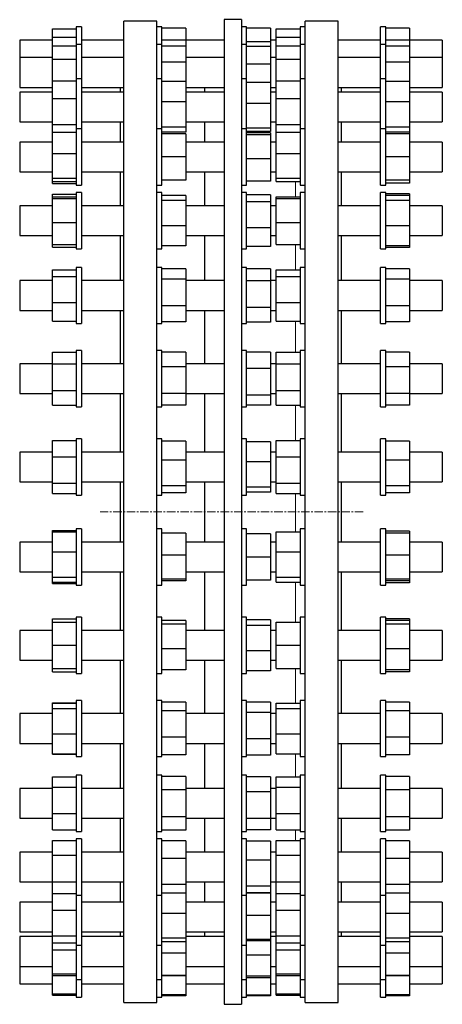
# Model space of a CAD drawing. Header units: millimetres. Extents: x 78 to 2915, y 121 to 2768.
# Tile 3 of 3: x 2275 to 2915, y 1209 to 2699. Entities that reach past the tile are written whole.
import ezdxf

# ---------------------------------------------------------------- set-up
doc = ezdxf.new("R2010")
doc.units = ezdxf.units.MM
doc.linetypes.add('CENTERX2', pattern=[20.32, 12.7, -2.54, 2.54, -2.54])
doc.layers.add('FORMAT', color=7, linetype='Continuous')

msp = doc.modelspace()

# ---------------------------------------------------------------- linework, layer by layer
at = {"color": 7, "linetype": 'Continuous', "lineweight": 25}
for p, q in [((2610.6, 2698.9), (2584.6, 2698.9)), ((2584.6, 2698.9), (2584.6, 1208.9)), ((2610.6, 2698.9), (2610.6, 1208.9)), ((2324.4, 2685.1), (2360.4, 2685.1)), ((2324.4, 2672.2), (2324.4, 2685.1)), ((2368.4, 2688), (2360.4, 2688)), ((2360.4, 2688), (2360.4, 2661.4)), ((2368.4, 2688), (2368.4, 2661.4)), ((2482.4, 2696.4), (2432.4, 2696.4)), ((2432.4, 1211.4), (2432.4, 2696.4)), ((2482.4, 1211.4), (2482.4, 2696.4)), ((2490.4, 2688), (2482.4, 2688)), ((2490.4, 2661.4), (2490.4, 2688)), ((2526.4, 2685.8), (2490.4, 2685.8)), ((2526.4, 2685.8), (2526.4, 2668)), ((2618.6, 2688), (2610.6, 2688)), ((2618.6, 2661.4), (2618.6, 2688)), ((2654.6, 2685.9), (2618.6, 2685.9)), ((2654.6, 2685.9), (2654.6, 2665.4)), ((2663.4, 2685.1), (2699.4, 2685.1)), ((2663.4, 2672.2), (2663.4, 2685.1)), ((2707.4, 2688), (2699.4, 2688)), ((2699.4, 2688), (2699.4, 2661.4)), ((2757.4, 2696.4), (2707.4, 2696.4)), ((2707.4, 1953.9), (2707.4, 2696.4)), ((2757.4, 1953.9), (2757.4, 2696.4)), ((2829.4, 2688), (2821.4, 2688)), ((2821.4, 2661.4), (2821.4, 2688)), ((2829.4, 2661.4), (2829.4, 2688)), ((2865.4, 2685.8), (2829.4, 2685.8)), ((2865.4, 2685.8), (2865.4, 2668)), ((2324.4, 2668), (2274.9, 2668)), ((2274.9, 2668), (2274.9, 2641.4)), ((2324.4, 2672.2), (2360.4, 2672.2)), ((2324.4, 2659.3), (2324.4, 2672.2)), ((2432.4, 2668), (2368.4, 2668)), ((2526.4, 2668), (2490.4, 2668)), ((2584.6, 2668), (2526.4, 2668)), ((2526.4, 2668), (2526.4, 2659)), ((2663.4, 2668), (2654.6, 2668)), ((2663.4, 2659.3), (2663.4, 2672.2)), ((2663.4, 2672.2), (2699.4, 2672.2)), ((2821.4, 2668), (2757.4, 2668)), ((2865.4, 2668), (2829.4, 2668)), ((2914.9, 2668), (2865.4, 2668)), ((2865.4, 2668), (2865.4, 2659)), ((2914.9, 2668), (2914.9, 2641.4)), ((2324.4, 2659.3), (2360.4, 2659.3)), ((2324.4, 2639.2), (2324.4, 2659.3)), ((2368.4, 2661.4), (2360.4, 2661.4)), ((2360.4, 2661.4), (2360.4, 2609.3)), ((2368.4, 2661.4), (2368.4, 2609.3)), ((2490.4, 2661.4), (2482.4, 2661.4)), ((2490.4, 2609.3), (2490.4, 2661.4)), ((2526.4, 2659), (2490.4, 2659)), ((2526.4, 2659), (2526.4, 2634.4)), ((2618.6, 2661.4), (2610.6, 2661.4)), ((2654.6, 2665.4), (2618.6, 2665.4)), ((2618.6, 2609.3), (2618.6, 2661.4)), ((2654.6, 2658.5), (2618.6, 2658.5)), ((2654.6, 2665.4), (2654.6, 2658.5)), ((2654.6, 2658.5), (2654.6, 2631.6)), ((2663.4, 2659.3), (2699.4, 2659.3)), ((2663.4, 2639.2), (2663.4, 2659.3)), ((2707.4, 2661.4), (2699.4, 2661.4)), ((2699.4, 2661.4), (2699.4, 2609.3)), ((2829.4, 2661.4), (2821.4, 2661.4)), ((2821.4, 2609.3), (2821.4, 2661.4)), ((2829.4, 2609.3), (2829.4, 2661.4)), ((2865.4, 2659), (2829.4, 2659)), ((2865.4, 2659), (2865.4, 2634.4)), ((2324.4, 2641.4), (2274.9, 2641.4)), ((2274.9, 2641.4), (2274.9, 2596.4)), ((2324.4, 2606.4), (2324.4, 2639.2)), ((2324.4, 2639.2), (2360.4, 2639.2)), ((2432.4, 2641.4), (2368.4, 2641.4)), ((2584.6, 2641.4), (2526.4, 2641.4)), ((2663.4, 2641.4), (2654.6, 2641.4)), ((2663.4, 2639.2), (2699.4, 2639.2)), ((2663.4, 2606.4), (2663.4, 2639.2)), ((2821.4, 2641.4), (2757.4, 2641.4)), ((2914.9, 2641.4), (2865.4, 2641.4)), ((2914.9, 2641.4), (2914.9, 2596.4)), ((2526.4, 2634.4), (2490.4, 2634.4)), ((2526.4, 2634.4), (2526.4, 2605.1)), ((2654.6, 2631.6), (2618.6, 2631.6)), ((2654.6, 2631.6), (2654.6, 2604)), ((2865.4, 2634.4), (2829.4, 2634.4)), ((2865.4, 2634.4), (2865.4, 2605.1)), ((2368.4, 2609.3), (2360.4, 2609.3)), ((2360.4, 2609.3), (2360.4, 2608.5)), ((2360.4, 2608.5), (2360.4, 2533.6)), ((2368.4, 2609.3), (2368.4, 2608.5)), ((2368.4, 2608.5), (2368.4, 2533.6)), ((2490.4, 2609.3), (2482.4, 2609.3)), ((2490.4, 2533.6), (2490.4, 2609.3)), ((2618.6, 2609.3), (2610.6, 2609.3)), ((2618.6, 2533.6), (2618.6, 2609.3)), ((2707.4, 2609.3), (2699.4, 2609.3)), ((2699.4, 2609.3), (2699.4, 2608.5)), ((2699.4, 2608.5), (2699.4, 2533.6)), ((2829.4, 2609.3), (2821.4, 2609.3)), ((2821.4, 2533.6), (2821.4, 2609.3)), ((2829.4, 2533.6), (2829.4, 2609.3)), ((2274.9, 2596.4), (2324.4, 2596.4)), ((2324.4, 2606.4), (2360.4, 2606.4)), ((2324.4, 2579.8), (2324.4, 2606.4)), ((2368.4, 2596.4), (2432.4, 2596.4)), ((2427.4, 2589.3), (2427.4, 2596.4)), ((2526.4, 2605.1), (2490.4, 2605.1)), ((2526.4, 2605.1), (2526.4, 2574.7)), ((2526.4, 2596.4), (2584.6, 2596.4)), ((2554.6, 2596.4), (2554.6, 2589.3)), ((2654.6, 2604), (2618.6, 2604)), ((2654.6, 2604), (2654.6, 2571.8)), ((2654.6, 2596.4), (2663.4, 2596.4)), ((2663.4, 2579.8), (2663.4, 2606.4)), ((2663.4, 2606.4), (2699.4, 2606.4)), ((2757.4, 2596.4), (2821.4, 2596.4)), ((2762.4, 2589.3), (2762.4, 2596.4)), ((2865.4, 2605.1), (2829.4, 2605.1)), ((2865.4, 2605.1), (2865.4, 2574.7)), ((2865.4, 2596.4), (2914.9, 2596.4)), ((2324.4, 2589.3), (2274.9, 2589.3)), ((2274.9, 2589.3), (2274.9, 2544.3)), ((2324.4, 2540.2), (2324.4, 2579.8)), ((2324.4, 2579.8), (2360.4, 2579.8)), ((2432.4, 2589.3), (2368.4, 2589.3)), ((2584.6, 2589.3), (2526.4, 2589.3)), ((2663.4, 2589.3), (2654.6, 2589.3)), ((2663.4, 2540.2), (2663.4, 2579.8)), ((2663.4, 2579.8), (2699.4, 2579.8)), ((2821.4, 2589.3), (2757.4, 2589.3)), ((2914.9, 2589.3), (2865.4, 2589.3)), ((2914.9, 2589.3), (2914.9, 2544.3)), ((2526.4, 2574.7), (2490.4, 2574.7)), ((2526.4, 2574.7), (2526.4, 2536.4)), ((2654.6, 2571.8), (2618.6, 2571.8)), ((2654.6, 2571.8), (2654.6, 2534.5)), ((2865.4, 2574.7), (2829.4, 2574.7)), ((2865.4, 2574.7), (2865.4, 2536.4)), ((2274.9, 2544.3), (2324.4, 2544.3)), ((2324.4, 2540.2), (2360.4, 2540.2)), ((2324.4, 2528.5), (2324.4, 2540.2)), ((2368.4, 2533.6), (2360.4, 2533.6)), ((2360.4, 2533.6), (2360.4, 2530.4)), ((2368.4, 2544.3), (2432.4, 2544.3)), ((2368.4, 2533.6), (2368.4, 2530.4)), ((2427.4, 2513.6), (2427.4, 2544.3)), ((2490.4, 2533.6), (2482.4, 2533.6)), ((2526.4, 2536.4), (2490.4, 2536.4)), ((2490.4, 2448.6), (2490.4, 2533.6)), ((2526.4, 2544.3), (2584.6, 2544.3)), ((2526.4, 2536.4), (2526.4, 2528.5)), ((2554.6, 2544.3), (2554.6, 2513.6)), ((2618.6, 2533.6), (2610.6, 2533.6)), ((2654.6, 2534.5), (2618.6, 2534.5)), ((2618.6, 2448.6), (2618.6, 2533.6)), ((2654.6, 2544.3), (2663.4, 2544.3)), ((2654.6, 2534.5), (2654.6, 2529.6)), ((2663.4, 2540.2), (2699.4, 2540.2)), ((2663.4, 2528.5), (2663.4, 2540.2)), ((2707.4, 2533.6), (2699.4, 2533.6)), ((2699.4, 2533.6), (2699.4, 2530.4)), ((2757.4, 2544.3), (2821.4, 2544.3)), ((2762.4, 2513.6), (2762.4, 2544.3)), ((2829.4, 2533.6), (2821.4, 2533.6)), ((2821.4, 2448.6), (2821.4, 2533.6)), ((2865.4, 2536.4), (2829.4, 2536.4)), ((2829.4, 2448.6), (2829.4, 2533.6)), ((2865.4, 2544.3), (2914.9, 2544.3)), ((2865.4, 2536.4), (2865.4, 2528.5)), ((2324.4, 2528.5), (2360.4, 2528.5)), ((2324.4, 2496.4), (2324.4, 2528.5)), ((2360.4, 2530.4), (2360.4, 2448.6)), ((2368.4, 2530.4), (2368.4, 2448.6)), ((2526.4, 2528.5), (2490.4, 2528.5)), ((2526.4, 2526.1), (2490.4, 2526.1)), ((2526.4, 2526.1), (2526.4, 2491.1)), ((2654.6, 2529.6), (2618.6, 2529.6)), ((2654.6, 2527.5), (2618.6, 2527.5)), ((2654.6, 2524.5), (2618.6, 2524.5)), ((2654.6, 2527.5), (2654.6, 2524.5)), ((2654.6, 2524.5), (2654.6, 2488.1)), ((2663.4, 2528.5), (2699.4, 2528.5)), ((2663.4, 2496.4), (2663.4, 2528.5)), ((2699.4, 2530.4), (2699.4, 2448.6)), ((2865.4, 2528.5), (2829.4, 2528.5)), ((2865.4, 2526.1), (2829.4, 2526.1)), ((2865.4, 2528.5), (2865.4, 2526.1)), ((2865.4, 2526.1), (2865.4, 2491.1)), ((2324.4, 2513.6), (2274.9, 2513.6)), ((2274.9, 2513.6), (2274.9, 2468.6)), ((2432.4, 2513.6), (2368.4, 2513.6)), ((2584.6, 2513.6), (2526.4, 2513.6)), ((2663.4, 2513.6), (2654.6, 2513.6)), ((2821.4, 2513.6), (2757.4, 2513.6)), ((2914.9, 2513.6), (2865.4, 2513.6)), ((2914.9, 2513.6), (2914.9, 2468.6)), ((2324.4, 2459.1), (2324.4, 2496.4)), ((2324.4, 2496.4), (2360.4, 2496.4)), ((2526.4, 2491.1), (2490.4, 2491.1)), ((2526.4, 2491.1), (2526.4, 2456.1)), ((2663.4, 2496.4), (2699.4, 2496.4)), ((2663.4, 2459.1), (2663.4, 2496.4)), ((2865.4, 2491.1), (2829.4, 2491.1)), ((2865.4, 2491.1), (2865.4, 2456.1)), ((2654.6, 2488.1), (2618.6, 2488.1)), ((2654.6, 2488.1), (2654.6, 2454.7)), ((2274.9, 2468.6), (2324.4, 2468.6)), ((2324.4, 2459.1), (2360.4, 2459.1)), ((2324.4, 2453.8), (2324.4, 2459.1)), ((2368.4, 2468.6), (2432.4, 2468.6)), ((2427.4, 2417.3), (2427.4, 2468.6)), ((2526.4, 2468.6), (2584.6, 2468.6)), ((2554.6, 2468.6), (2554.6, 2417.3)), ((2654.6, 2468.6), (2663.4, 2468.6)), ((2663.4, 2459.1), (2699.4, 2459.1)), ((2663.4, 2453.8), (2663.4, 2459.1)), ((2757.4, 2468.6), (2821.4, 2468.6)), ((2762.4, 2417.3), (2762.4, 2468.6)), ((2865.4, 2468.6), (2914.9, 2468.6)), ((2324.4, 2453.8), (2360.4, 2453.8)), ((2324.4, 2450.8), (2324.4, 2453.8)), ((2324.4, 2450.8), (2360.4, 2450.8)), ((2360.4, 2448.6), (2368.4, 2448.6)), ((2482.4, 2448.6), (2490.4, 2448.6)), ((2526.4, 2456.1), (2490.4, 2456.1)), ((2610.6, 2448.6), (2618.6, 2448.6)), ((2654.6, 2454.7), (2618.6, 2454.7)), ((2663.4, 2453.8), (2699.4, 2453.8)), ((2699.4, 2448.6), (2707.4, 2448.6)), ((2821.4, 2448.6), (2829.4, 2448.6)), ((2865.4, 2456.1), (2829.4, 2456.1)), ((2865.4, 2451.5), (2829.4, 2451.5)), ((2865.4, 2456.1), (2865.4, 2451.5)), ((2324.4, 2434.8), (2360.4, 2434.8)), ((2324.4, 2431), (2324.4, 2434.8)), ((2324.4, 2431), (2360.4, 2431)), ((2324.4, 2428.4), (2324.4, 2431)), ((2368.4, 2437.3), (2360.4, 2437.3)), ((2360.4, 2437.3), (2360.4, 2430.1)), ((2360.4, 2430.1), (2360.4, 2352.3)), ((2368.4, 2437.3), (2368.4, 2430.1)), ((2368.4, 2430.1), (2368.4, 2352.3)), ((2490.4, 2437.3), (2482.4, 2437.3)), ((2490.4, 2352.3), (2490.4, 2437.3)), ((2526.4, 2433), (2490.4, 2433)), ((2526.4, 2433), (2526.4, 2425.1)), ((2618.6, 2437.3), (2610.6, 2437.3)), ((2618.6, 2352.3), (2618.6, 2437.3)), ((2654.6, 2433.9), (2618.6, 2433.9)), ((2654.6, 2433.9), (2654.6, 2423.1)), ((2663.4, 2431), (2699.4, 2431)), ((2663.4, 2428.4), (2663.4, 2431)), ((2707.4, 2437.3), (2699.4, 2437.3)), ((2699.4, 2437.3), (2699.4, 2430.1)), ((2699.4, 2430.1), (2699.4, 2352.3)), ((2829.4, 2437.3), (2821.4, 2437.3)), ((2821.4, 2352.3), (2821.4, 2437.3)), ((2829.4, 2352.3), (2829.4, 2437.3)), ((2865.4, 2435.2), (2829.4, 2435.2)), ((2865.4, 2433), (2829.4, 2433)), ((2865.4, 2435.2), (2865.4, 2433)), ((2865.4, 2433), (2865.4, 2425.1)), ((2324.4, 2417.3), (2274.9, 2417.3)), ((2274.9, 2417.3), (2274.9, 2372.3)), ((2324.4, 2428.4), (2360.4, 2428.4)), ((2324.4, 2392.2), (2324.4, 2428.4)), ((2432.4, 2417.3), (2368.4, 2417.3)), ((2526.4, 2425.1), (2490.4, 2425.1)), ((2526.4, 2425.1), (2526.4, 2386.9)), ((2584.6, 2417.3), (2526.4, 2417.3)), ((2654.6, 2423.1), (2618.6, 2423.1)), ((2654.6, 2423.1), (2654.6, 2384)), ((2663.4, 2417.3), (2654.6, 2417.3)), ((2663.4, 2392.2), (2663.4, 2428.4)), ((2663.4, 2428.4), (2699.4, 2428.4)), ((2821.4, 2417.3), (2757.4, 2417.3)), ((2865.4, 2425.1), (2829.4, 2425.1)), ((2865.4, 2425.1), (2865.4, 2386.9)), ((2914.9, 2417.3), (2865.4, 2417.3)), ((2914.9, 2417.3), (2914.9, 2372.3)), ((2324.4, 2392.2), (2360.4, 2392.2)), ((2324.4, 2358.5), (2324.4, 2392.2)), ((2526.4, 2386.9), (2490.4, 2386.9)), ((2526.4, 2386.9), (2526.4, 2356.5)), ((2654.6, 2384), (2618.6, 2384)), ((2654.6, 2384), (2654.6, 2355.6)), ((2663.4, 2392.2), (2699.4, 2392.2)), ((2663.4, 2358.5), (2663.4, 2392.2)), ((2865.4, 2386.9), (2829.4, 2386.9)), ((2865.4, 2386.9), (2865.4, 2356.5)), ((2274.9, 2372.3), (2324.4, 2372.3)), ((2368.4, 2372.3), (2432.4, 2372.3)), ((2427.4, 2304), (2427.4, 2372.3)), ((2526.4, 2372.3), (2584.6, 2372.3)), ((2554.6, 2372.3), (2554.6, 2304)), ((2654.6, 2372.3), (2663.4, 2372.3)), ((2757.4, 2372.3), (2821.4, 2372.3)), ((2762.4, 2304), (2762.4, 2372.3)), ((2865.4, 2372.3), (2914.9, 2372.3)), ((2324.4, 2358.5), (2360.4, 2358.5)), ((2324.4, 2354.7), (2324.4, 2358.5)), ((2324.4, 2354.7), (2360.4, 2354.7)), ((2526.4, 2356.5), (2490.4, 2356.5)), ((2654.6, 2355.6), (2618.6, 2355.6)), ((2663.4, 2358.5), (2699.4, 2358.5)), ((2865.4, 2356.5), (2829.4, 2356.5)), ((2865.4, 2354.3), (2829.4, 2354.3)), ((2865.4, 2356.5), (2865.4, 2354.3)), ((2360.4, 2352.3), (2368.4, 2352.3)), ((2482.4, 2352.3), (2490.4, 2352.3)), ((2610.6, 2352.3), (2618.6, 2352.3)), ((2699.4, 2352.3), (2707.4, 2352.3)), ((2821.4, 2352.3), (2829.4, 2352.3)), ((2324.4, 2320.5), (2360.4, 2320.5)), ((2324.4, 2310.1), (2324.4, 2320.5)), ((2324.4, 2271.1), (2324.4, 2310.1)), ((2324.4, 2310.1), (2360.4, 2310.1)), ((2368.4, 2324), (2360.4, 2324)), ((2360.4, 2324), (2360.4, 2311.6)), ((2360.4, 2311.6), (2360.4, 2239)), ((2368.4, 2324), (2368.4, 2311.6)), ((2368.4, 2311.6), (2368.4, 2239)), ((2490.4, 2324), (2482.4, 2324)), ((2490.4, 2239), (2490.4, 2324)), ((2526.4, 2321.6), (2490.4, 2321.6)), ((2526.4, 2321.6), (2526.4, 2306.1)), ((2618.6, 2324), (2610.6, 2324)), ((2618.6, 2239), (2618.6, 2324)), ((2654.6, 2321.8), (2618.6, 2321.8)), ((2654.6, 2321.8), (2654.6, 2303.7)), ((2663.4, 2320.5), (2699.4, 2320.5)), ((2663.4, 2310.1), (2663.4, 2320.5)), ((2663.4, 2271.1), (2663.4, 2310.1)), ((2663.4, 2310.1), (2699.4, 2310.1)), ((2707.4, 2324), (2699.4, 2324)), ((2699.4, 2324), (2699.4, 2311.6)), ((2699.4, 2311.6), (2699.4, 2239)), ((2829.4, 2324), (2821.4, 2324)), ((2821.4, 2239), (2821.4, 2324)), ((2829.4, 2239), (2829.4, 2324)), ((2865.4, 2321.6), (2829.4, 2321.6)), ((2865.4, 2321.6), (2865.4, 2306.1)), ((2324.4, 2304), (2274.9, 2304)), ((2274.9, 2304), (2274.9, 2259)), ((2432.4, 2304), (2368.4, 2304)), ((2526.4, 2306.1), (2490.4, 2306.1)), ((2526.4, 2306.1), (2526.4, 2266)), ((2584.6, 2304), (2526.4, 2304)), ((2654.6, 2303.7), (2618.6, 2303.7)), ((2663.4, 2304), (2654.6, 2304)), ((2654.6, 2303.7), (2654.6, 2263.3)), ((2821.4, 2304), (2757.4, 2304)), ((2865.4, 2306.1), (2829.4, 2306.1)), ((2865.4, 2306.1), (2865.4, 2266)), ((2914.9, 2304), (2865.4, 2304)), ((2914.9, 2304), (2914.9, 2259)), ((2324.4, 2242.5), (2324.4, 2271.1)), ((2324.4, 2271.1), (2360.4, 2271.1)), ((2526.4, 2266), (2490.4, 2266)), ((2526.4, 2266), (2526.4, 2241.4)), ((2663.4, 2242.5), (2663.4, 2271.1)), ((2663.4, 2271.1), (2699.4, 2271.1)), ((2865.4, 2266), (2829.4, 2266)), ((2865.4, 2266), (2865.4, 2241.4)), ((2274.9, 2259), (2324.4, 2259)), ((2368.4, 2259), (2432.4, 2259)), ((2427.4, 2178.1), (2427.4, 2259)), ((2526.4, 2259), (2584.6, 2259)), ((2554.6, 2259), (2554.6, 2178.1)), ((2654.6, 2263.3), (2618.6, 2263.3)), ((2654.6, 2263.3), (2654.6, 2241.1)), ((2654.6, 2259), (2663.4, 2259)), ((2757.4, 2259), (2821.4, 2259)), ((2762.4, 2178.1), (2762.4, 2259)), ((2865.4, 2259), (2914.9, 2259)), ((2324.4, 2242.5), (2360.4, 2242.5)), ((2360.4, 2239), (2368.4, 2239)), ((2482.4, 2239), (2490.4, 2239)), ((2526.4, 2241.4), (2490.4, 2241.4)), ((2610.6, 2239), (2618.6, 2239)), ((2654.6, 2241.1), (2618.6, 2241.1)), ((2663.4, 2242.5), (2699.4, 2242.5)), ((2699.4, 2239), (2707.4, 2239)), ((2821.4, 2239), (2829.4, 2239)), ((2865.4, 2241.4), (2829.4, 2241.4)), ((2324.4, 2195.9), (2360.4, 2195.9)), ((2324.4, 2178.1), (2324.4, 2195.9)), ((2368.4, 2198.1), (2360.4, 2198.1)), ((2360.4, 2198.1), (2360.4, 2179.3)), ((2368.4, 2198.1), (2368.4, 2179.3)), ((2490.4, 2198.1), (2482.4, 2198.1)), ((2490.4, 2113.1), (2490.4, 2198.1)), ((2526.4, 2195.9), (2490.4, 2195.9)), ((2526.4, 2195.9), (2526.4, 2173.5)), ((2618.6, 2198.1), (2610.6, 2198.1)), ((2618.6, 2113.1), (2618.6, 2198.1)), ((2654.6, 2195.6), (2618.6, 2195.6)), ((2654.6, 2195.6), (2654.6, 2170.8)), ((2663.4, 2195.9), (2699.4, 2195.9)), ((2663.4, 2178.1), (2663.4, 2195.9)), ((2707.4, 2198.1), (2699.4, 2198.1)), ((2699.4, 2198.1), (2699.4, 2179.3)), ((2829.4, 2198.1), (2821.4, 2198.1)), ((2821.4, 2113.1), (2821.4, 2198.1)), ((2829.4, 2113.1), (2829.4, 2198.1)), ((2865.4, 2195.9), (2829.4, 2195.9)), ((2865.4, 2195.9), (2865.4, 2173.5)), ((2324.4, 2178.1), (2274.9, 2178.1)), ((2274.9, 2178.1), (2274.9, 2133.1)), ((2324.4, 2178.1), (2360.4, 2178.1)), ((2324.4, 2137.8), (2324.4, 2178.1)), ((2360.4, 2179.3), (2360.4, 2113.1)), ((2368.4, 2179.3), (2368.4, 2113.1)), ((2432.4, 2178.1), (2368.4, 2178.1)), ((2584.6, 2178.1), (2526.4, 2178.1)), ((2663.4, 2178.1), (2654.6, 2178.1)), ((2663.4, 2137.8), (2663.4, 2178.1)), ((2663.4, 2178.1), (2699.4, 2178.1)), ((2699.4, 2179.3), (2699.4, 2113.1)), ((2821.4, 2178.1), (2757.4, 2178.1)), ((2914.9, 2178.1), (2865.4, 2178.1)), ((2914.9, 2178.1), (2914.9, 2133.1)), ((2526.4, 2173.5), (2490.4, 2173.5)), ((2526.4, 2173.5), (2526.4, 2133.2)), ((2654.6, 2170.8), (2618.6, 2170.8)), ((2654.6, 2170.8), (2654.6, 2130.8)), ((2865.4, 2173.5), (2829.4, 2173.5)), ((2865.4, 2173.5), (2865.4, 2133.2)), ((2274.9, 2133.1), (2324.4, 2133.1)), ((2324.4, 2137.8), (2360.4, 2137.8)), ((2324.4, 2115.3), (2324.4, 2137.8)), ((2368.4, 2133.1), (2432.4, 2133.1)), ((2427.4, 2044.5), (2427.4, 2133.1)), ((2526.4, 2133.2), (2490.4, 2133.2)), ((2526.4, 2133.2), (2526.4, 2115.3)), ((2526.4, 2133.1), (2584.6, 2133.1)), ((2554.6, 2133.1), (2554.6, 2044.5)), ((2654.6, 2130.8), (2618.6, 2130.8)), ((2654.6, 2133.1), (2663.4, 2133.1)), ((2654.6, 2130.8), (2654.6, 2115.6)), ((2663.4, 2137.8), (2699.4, 2137.8)), ((2663.4, 2115.3), (2663.4, 2137.8)), ((2757.4, 2133.1), (2821.4, 2133.1)), ((2762.4, 2044.5), (2762.4, 2133.1)), ((2865.4, 2133.2), (2829.4, 2133.2)), ((2865.4, 2133.2), (2865.4, 2115.3)), ((2865.4, 2133.1), (2914.9, 2133.1)), ((2324.4, 2115.3), (2360.4, 2115.3)), ((2360.4, 2113.1), (2368.4, 2113.1)), ((2482.4, 2113.1), (2490.4, 2113.1)), ((2526.4, 2115.3), (2490.4, 2115.3)), ((2610.6, 2113.1), (2618.6, 2113.1)), ((2654.6, 2115.6), (2618.6, 2115.6)), ((2663.4, 2115.3), (2699.4, 2115.3)), ((2699.4, 2113.1), (2707.4, 2113.1)), ((2821.4, 2113.1), (2829.4, 2113.1)), ((2865.4, 2115.3), (2829.4, 2115.3)), ((2324.4, 2062.1), (2360.4, 2062.1)), ((2324.4, 2037.5), (2324.4, 2062.1)), ((2368.4, 2064.5), (2360.4, 2064.5)), ((2360.4, 2064.5), (2360.4, 2038.3)), ((2368.4, 2064.5), (2368.4, 2038.3)), ((2490.4, 2064.5), (2482.4, 2064.5)), ((2490.4, 1979.5), (2490.4, 2064.5)), ((2526.4, 2061), (2490.4, 2061)), ((2526.4, 2061), (2526.4, 2032.4)), ((2618.6, 2064.5), (2610.6, 2064.5)), ((2618.6, 1979.5), (2618.6, 2064.5)), ((2654.6, 2060.2), (2618.6, 2060.2)), ((2654.6, 2060.2), (2654.6, 2029.6)), ((2663.4, 2037.5), (2663.4, 2062.1)), ((2663.4, 2062.1), (2699.4, 2062.1)), ((2707.4, 2064.5), (2699.4, 2064.5)), ((2699.4, 2064.5), (2699.4, 2038.3)), ((2829.4, 2064.5), (2821.4, 2064.5)), ((2821.4, 1979.5), (2821.4, 2064.5)), ((2829.4, 1979.5), (2829.4, 2064.5)), ((2865.4, 2061), (2829.4, 2061)), ((2865.4, 2061), (2865.4, 2032.4)), ((2324.4, 2044.5), (2274.9, 2044.5)), ((2274.9, 2044.5), (2274.9, 1999.5)), ((2432.4, 2044.5), (2368.4, 2044.5)), ((2584.6, 2044.5), (2526.4, 2044.5)), ((2663.4, 2044.5), (2654.6, 2044.5)), ((2821.4, 2044.5), (2757.4, 2044.5)), ((2914.9, 2044.5), (2865.4, 2044.5)), ((2914.9, 2044.5), (2914.9, 1999.5)), ((2324.4, 2037.5), (2360.4, 2037.5)), ((2324.4, 1997.4), (2324.4, 2037.5)), ((2360.4, 2038.3), (2360.4, 1979.5)), ((2368.4, 2038.3), (2368.4, 1979.5)), ((2526.4, 2032.4), (2490.4, 2032.4)), ((2526.4, 2032.4), (2526.4, 1993.4)), ((2654.6, 2029.6), (2618.6, 2029.6)), ((2654.6, 2029.6), (2654.6, 1991.4)), ((2663.4, 2037.5), (2699.4, 2037.5)), ((2663.4, 1997.4), (2663.4, 2037.5)), ((2699.4, 2038.3), (2699.4, 1979.5)), ((2865.4, 2032.4), (2829.4, 2032.4)), ((2865.4, 2032.4), (2865.4, 1993.4)), ((2274.9, 1999.5), (2324.4, 1999.5)), ((2324.4, 1997.4), (2360.4, 1997.4)), ((2324.4, 1981.9), (2324.4, 1997.4)), ((2368.4, 1999.5), (2432.4, 1999.5)), ((2427.4, 1908.2), (2427.4, 1999.5)), ((2526.4, 1999.5), (2584.6, 1999.5)), ((2554.6, 1999.5), (2554.6, 1908.2)), ((2654.6, 1999.5), (2663.4, 1999.5)), ((2663.4, 1997.4), (2699.4, 1997.4)), ((2663.4, 1981.9), (2663.4, 1997.4)), ((2757.4, 1999.5), (2821.4, 1999.5)), ((2762.4, 1953.9), (2762.4, 1999.5)), ((2865.4, 1999.5), (2914.9, 1999.5)), ((2324.4, 1981.9), (2360.4, 1981.9)), ((2526.4, 1993.4), (2490.4, 1993.4)), ((2526.4, 1982.9), (2490.4, 1982.9)), ((2526.4, 1993.4), (2526.4, 1982.9)), ((2654.6, 1991.4), (2618.6, 1991.4)), ((2654.6, 1983.8), (2618.6, 1983.8)), ((2654.6, 1991.4), (2654.6, 1983.8)), ((2663.4, 1981.9), (2699.4, 1981.9)), ((2865.4, 1993.4), (2829.4, 1993.4)), ((2865.4, 1982.9), (2829.4, 1982.9)), ((2865.4, 1993.4), (2865.4, 1982.9)), ((2360.4, 1979.5), (2368.4, 1979.5)), ((2482.4, 1979.5), (2490.4, 1979.5)), ((2610.6, 1979.5), (2618.6, 1979.5)), ((2699.4, 1979.5), (2707.4, 1979.5)), ((2821.4, 1979.5), (2829.4, 1979.5)), ((2707.4, 1211.4), (2707.4, 1953.9)), ((2757.4, 1211.4), (2757.4, 1953.9)), ((2762.4, 1908.2), (2762.4, 1953.9)), ((2324.4, 1924), (2324.4, 1925.8)), ((2324.4, 1925.8), (2360.4, 1925.8)), ((2324.4, 1924), (2360.4, 1924)), ((2324.4, 1893.7), (2324.4, 1924)), ((2368.4, 1928.2), (2360.4, 1928.2)), ((2360.4, 1928.2), (2360.4, 1894.1)), ((2368.4, 1928.2), (2368.4, 1894.1)), ((2490.4, 1928.2), (2482.4, 1928.2)), ((2490.4, 1843.2), (2490.4, 1928.2)), ((2618.6, 1928.2), (2610.6, 1928.2)), ((2618.6, 1843.2), (2618.6, 1928.2)), ((2663.4, 1924), (2699.4, 1924)), ((2663.4, 1893.7), (2663.4, 1924)), ((2707.4, 1928.2), (2699.4, 1928.2)), ((2699.4, 1928.2), (2699.4, 1894.1)), ((2829.4, 1928.2), (2821.4, 1928.2)), ((2821.4, 1843.2), (2821.4, 1928.2)), ((2829.4, 1843.2), (2829.4, 1928.2)), ((2865.4, 1924.8), (2829.4, 1924.8)), ((2865.4, 1924.8), (2865.4, 1922)), ((2324.4, 1908.2), (2274.9, 1908.2)), ((2274.9, 1908.2), (2274.9, 1863.2)), ((2432.4, 1908.2), (2368.4, 1908.2)), ((2526.4, 1922), (2490.4, 1922)), ((2526.4, 1922), (2526.4, 1888.4)), ((2584.6, 1908.2), (2526.4, 1908.2)), ((2654.6, 1920.9), (2618.6, 1920.9)), ((2654.6, 1920.6), (2618.6, 1920.6)), ((2654.6, 1920.9), (2654.6, 1920.6)), ((2654.6, 1920.6), (2654.6, 1885.4)), ((2663.4, 1908.2), (2654.6, 1908.2)), ((2821.4, 1908.2), (2757.4, 1908.2)), ((2865.4, 1922), (2829.4, 1922)), ((2865.4, 1922), (2865.4, 1888.4)), ((2914.9, 1908.2), (2865.4, 1908.2)), ((2914.9, 1908.2), (2914.9, 1863.2)), ((2324.4, 1893.7), (2360.4, 1893.7)), ((2324.4, 1855.4), (2324.4, 1893.7)), ((2360.4, 1894.1), (2360.4, 1843.2)), ((2368.4, 1894.1), (2368.4, 1843.2)), ((2663.4, 1893.7), (2699.4, 1893.7)), ((2663.4, 1855.4), (2663.4, 1893.7)), ((2699.4, 1894.1), (2699.4, 1843.2)), ((2526.4, 1888.4), (2490.4, 1888.4)), ((2526.4, 1888.4), (2526.4, 1852.1)), ((2654.6, 1885.4), (2618.6, 1885.4)), ((2654.6, 1885.4), (2654.6, 1850.6)), ((2865.4, 1888.4), (2829.4, 1888.4)), ((2865.4, 1888.4), (2865.4, 1852.1)), ((2274.9, 1863.2), (2324.4, 1863.2)), ((2368.4, 1863.2), (2432.4, 1863.2)), ((2427.4, 1774.6), (2427.4, 1863.2)), ((2526.4, 1863.2), (2584.6, 1863.2)), ((2554.6, 1863.2), (2554.6, 1774.6)), ((2654.6, 1863.2), (2663.4, 1863.2)), ((2757.4, 1863.2), (2821.4, 1863.2)), ((2762.4, 1774.6), (2762.4, 1863.2)), ((2865.4, 1863.2), (2914.9, 1863.2)), ((2324.4, 1855.4), (2360.4, 1855.4)), ((2324.4, 1847.5), (2324.4, 1855.4)), ((2526.4, 1852.1), (2490.4, 1852.1)), ((2526.4, 1849.5), (2490.4, 1849.5)), ((2526.4, 1852.1), (2526.4, 1849.5)), ((2654.6, 1850.6), (2618.6, 1850.6)), ((2663.4, 1855.4), (2699.4, 1855.4)), ((2663.4, 1847.5), (2663.4, 1855.4)), ((2865.4, 1852.1), (2829.4, 1852.1)), ((2865.4, 1849.5), (2829.4, 1849.5)), ((2865.4, 1852.1), (2865.4, 1849.5)), ((2865.4, 1849.5), (2865.4, 1846.7)), ((2324.4, 1847.5), (2360.4, 1847.5)), ((2324.4, 1845.7), (2324.4, 1847.5)), ((2324.4, 1845.7), (2360.4, 1845.7)), ((2360.4, 1843.2), (2368.4, 1843.2)), ((2482.4, 1843.2), (2490.4, 1843.2)), ((2610.6, 1843.2), (2618.6, 1843.2)), ((2663.4, 1847.5), (2699.4, 1847.5)), ((2699.4, 1843.2), (2707.4, 1843.2)), ((2821.4, 1843.2), (2829.4, 1843.2)), ((2865.4, 1846.7), (2829.4, 1846.7)), ((2324.4, 1792.4), (2360.4, 1792.4)), ((2324.4, 1787.1), (2324.4, 1792.4)), ((2368.4, 1794.6), (2360.4, 1794.6)), ((2360.4, 1794.6), (2360.4, 1752.2)), ((2368.4, 1794.6), (2368.4, 1752.2)), ((2490.4, 1794.6), (2482.4, 1794.6)), ((2490.4, 1709.6), (2490.4, 1794.6)), ((2526.4, 1789.5), (2490.4, 1789.5)), ((2526.4, 1789.5), (2526.4, 1784.2)), ((2618.6, 1794.6), (2610.6, 1794.6)), ((2618.6, 1709.6), (2618.6, 1794.6)), ((2654.6, 1790.5), (2618.6, 1790.5)), ((2654.6, 1790.5), (2654.6, 1782.3)), ((2707.4, 1794.6), (2699.4, 1794.6)), ((2699.4, 1794.6), (2699.4, 1752.2)), ((2829.4, 1794.6), (2821.4, 1794.6)), ((2821.4, 1709.6), (2821.4, 1794.6)), ((2829.4, 1709.6), (2829.4, 1794.6)), ((2865.4, 1792.4), (2829.4, 1792.4)), ((2865.4, 1789.5), (2829.4, 1789.5)), ((2865.4, 1792.4), (2865.4, 1789.5)), ((2865.4, 1789.5), (2865.4, 1784.2)), ((2324.4, 1774.6), (2274.9, 1774.6)), ((2274.9, 1774.6), (2274.9, 1729.6)), ((2324.4, 1752.1), (2324.4, 1787.1)), ((2324.4, 1787.1), (2360.4, 1787.1)), ((2432.4, 1774.6), (2368.4, 1774.6)), ((2526.4, 1784.2), (2490.4, 1784.2)), ((2526.4, 1784.2), (2526.4, 1746.8)), ((2584.6, 1774.6), (2526.4, 1774.6)), ((2654.6, 1782.3), (2618.6, 1782.3)), ((2654.6, 1782.3), (2654.6, 1743.9)), ((2663.4, 1774.6), (2654.6, 1774.6)), ((2663.4, 1787.1), (2699.4, 1787.1)), ((2663.4, 1752.1), (2663.4, 1787.1)), ((2821.4, 1774.6), (2757.4, 1774.6)), ((2865.4, 1784.2), (2829.4, 1784.2)), ((2865.4, 1784.2), (2865.4, 1746.8)), ((2914.9, 1774.6), (2865.4, 1774.6)), ((2914.9, 1774.6), (2914.9, 1729.6)), ((2324.4, 1717.1), (2324.4, 1752.1)), ((2324.4, 1752.1), (2360.4, 1752.1)), ((2360.4, 1752.2), (2360.4, 1709.6)), ((2368.4, 1752.2), (2368.4, 1709.6)), ((2526.4, 1746.8), (2490.4, 1746.8)), ((2526.4, 1746.8), (2526.4, 1714.8)), ((2654.6, 1743.9), (2618.6, 1743.9)), ((2654.6, 1743.9), (2654.6, 1713.7)), ((2663.4, 1752.1), (2699.4, 1752.1)), ((2663.4, 1717.1), (2663.4, 1752.1)), ((2699.4, 1752.2), (2699.4, 1709.6)), ((2865.4, 1746.8), (2829.4, 1746.8)), ((2865.4, 1746.8), (2865.4, 1714.8)), ((2274.9, 1729.6), (2324.4, 1729.6)), ((2368.4, 1729.6), (2432.4, 1729.6)), ((2427.4, 1648.7), (2427.4, 1729.6)), ((2526.4, 1729.6), (2584.6, 1729.6)), ((2554.6, 1729.6), (2554.6, 1648.7)), ((2654.6, 1729.6), (2663.4, 1729.6)), ((2757.4, 1729.6), (2821.4, 1729.6)), ((2762.4, 1648.7), (2762.4, 1729.6)), ((2865.4, 1729.6), (2914.9, 1729.6)), ((2324.4, 1717.1), (2360.4, 1717.1)), ((2324.4, 1717.1), (2360.4, 1717.1)), ((2324.4, 1717.1), (2324.4, 1717.1)), ((2324.4, 1711.8), (2324.4, 1717.1)), ((2526.4, 1714.8), (2490.4, 1714.8)), ((2654.6, 1713.7), (2618.6, 1713.7)), ((2663.4, 1717.1), (2699.4, 1717.1)), ((2663.4, 1717.1), (2699.4, 1717.1)), ((2663.4, 1717.1), (2663.4, 1717.1)), ((2865.4, 1714.8), (2829.4, 1714.8)), ((2865.4, 1714.8), (2865.4, 1711.8)), ((2324.4, 1711.8), (2360.4, 1711.8)), ((2360.4, 1709.6), (2368.4, 1709.6)), ((2482.4, 1709.6), (2490.4, 1709.6)), ((2610.6, 1709.6), (2618.6, 1709.6)), ((2699.4, 1709.6), (2707.4, 1709.6)), ((2821.4, 1709.6), (2829.4, 1709.6)), ((2865.4, 1711.8), (2829.4, 1711.8)), ((2324.4, 1665.3), (2360.4, 1665.3)), ((2324.4, 1664.5), (2324.4, 1665.3)), ((2324.4, 1664.5), (2360.4, 1664.5)), ((2324.4, 1656.6), (2324.4, 1664.5)), ((2324.4, 1656.6), (2360.4, 1656.6)), ((2324.4, 1618.4), (2324.4, 1656.6)), ((2368.4, 1668.7), (2360.4, 1668.7)), ((2360.4, 1668.7), (2360.4, 1618)), ((2368.4, 1668.7), (2368.4, 1618)), ((2490.4, 1668.7), (2482.4, 1668.7)), ((2490.4, 1583.7), (2490.4, 1668.7)), ((2526.4, 1665.9), (2490.4, 1665.9)), ((2526.4, 1665.9), (2526.4, 1652.9)), ((2618.6, 1668.7), (2610.6, 1668.7)), ((2618.6, 1583.7), (2618.6, 1668.7)), ((2654.6, 1666.3), (2618.6, 1666.3)), ((2654.6, 1666.3), (2654.6, 1650.6)), ((2663.4, 1664.5), (2699.4, 1664.5)), ((2663.4, 1656.6), (2663.4, 1664.5)), ((2663.4, 1656.6), (2699.4, 1656.6)), ((2663.4, 1618.4), (2663.4, 1656.6)), ((2707.4, 1668.7), (2699.4, 1668.7)), ((2699.4, 1668.7), (2699.4, 1618)), ((2829.4, 1668.7), (2821.4, 1668.7)), ((2821.4, 1583.7), (2821.4, 1668.7)), ((2829.4, 1583.7), (2829.4, 1668.7)), ((2865.4, 1666.3), (2829.4, 1666.3)), ((2865.4, 1665.9), (2829.4, 1665.9)), ((2865.4, 1666.3), (2865.4, 1665.9)), ((2865.4, 1665.9), (2865.4, 1652.9)), ((2324.4, 1648.7), (2274.9, 1648.7)), ((2274.9, 1648.7), (2274.9, 1603.7)), ((2432.4, 1648.7), (2368.4, 1648.7)), ((2526.4, 1652.9), (2490.4, 1652.9)), ((2526.4, 1652.9), (2526.4, 1613.2)), ((2584.6, 1648.7), (2526.4, 1648.7)), ((2654.6, 1650.6), (2618.6, 1650.6)), ((2654.6, 1650.6), (2654.6, 1610.5)), ((2663.4, 1648.7), (2654.6, 1648.7)), ((2821.4, 1648.7), (2757.4, 1648.7)), ((2865.4, 1652.9), (2829.4, 1652.9)), ((2865.4, 1652.9), (2865.4, 1613.2)), ((2914.9, 1648.7), (2865.4, 1648.7)), ((2914.9, 1648.7), (2914.9, 1603.7)), ((2324.4, 1618.4), (2360.4, 1618.4)), ((2324.4, 1588), (2324.4, 1618.4)), ((2360.4, 1618), (2360.4, 1583.7)), ((2368.4, 1618), (2368.4, 1583.7)), ((2526.4, 1613.2), (2490.4, 1613.2)), ((2526.4, 1613.2), (2526.4, 1586.6)), ((2654.6, 1610.5), (2618.6, 1610.5)), ((2654.6, 1610.5), (2654.6, 1586.1)), ((2663.4, 1588), (2663.4, 1618.4)), ((2663.4, 1618.4), (2699.4, 1618.4)), ((2699.4, 1618), (2699.4, 1583.7)), ((2865.4, 1613.2), (2829.4, 1613.2)), ((2865.4, 1613.2), (2865.4, 1586.6)), ((2274.9, 1603.7), (2324.4, 1603.7)), ((2368.4, 1603.7), (2432.4, 1603.7)), ((2427.4, 1535.5), (2427.4, 1603.7)), ((2526.4, 1603.7), (2584.6, 1603.7)), ((2554.6, 1603.7), (2554.6, 1535.5)), ((2654.6, 1603.7), (2663.4, 1603.7)), ((2757.4, 1603.7), (2821.4, 1603.7)), ((2762.4, 1535.5), (2762.4, 1603.7)), ((2865.4, 1603.7), (2914.9, 1603.7)), ((2324.4, 1588), (2360.4, 1588)), ((2324.4, 1587.2), (2324.4, 1588)), ((2324.4, 1587.2), (2360.4, 1587.2)), ((2360.4, 1583.7), (2368.4, 1583.7)), ((2482.4, 1583.7), (2490.4, 1583.7)), ((2526.4, 1586.6), (2490.4, 1586.6)), ((2610.6, 1583.7), (2618.6, 1583.7)), ((2654.6, 1586.1), (2618.6, 1586.1)), ((2663.4, 1588), (2699.4, 1588)), ((2699.4, 1583.7), (2707.4, 1583.7)), ((2821.4, 1583.7), (2829.4, 1583.7)), ((2865.4, 1586.6), (2829.4, 1586.6)), ((2865.4, 1586.2), (2829.4, 1586.2)), ((2865.4, 1586.6), (2865.4, 1586.2)), ((2324.4, 1553), (2360.4, 1553)), ((2324.4, 1537.6), (2324.4, 1553)), ((2368.4, 1555.5), (2360.4, 1555.5)), ((2360.4, 1555.5), (2360.4, 1496.7)), ((2368.4, 1555.5), (2368.4, 1496.7)), ((2490.4, 1555.5), (2482.4, 1555.5)), ((2490.4, 1470.5), (2490.4, 1555.5)), ((2526.4, 1553.4), (2490.4, 1553.4)), ((2526.4, 1553.4), (2526.4, 1533.2)), ((2618.6, 1555.5), (2610.6, 1555.5)), ((2618.6, 1555.3), (2618.6, 1555.5)), ((2618.6, 1470.5), (2618.6, 1555.3)), ((2654.6, 1553.3), (2618.6, 1553.3)), ((2654.6, 1553.3), (2654.6, 1530.6)), ((2663.4, 1553), (2699.4, 1553)), ((2663.4, 1537.6), (2663.4, 1553)), ((2707.4, 1555.5), (2699.4, 1555.5)), ((2699.4, 1555.5), (2699.4, 1496.7)), ((2829.4, 1555.5), (2821.4, 1555.5)), ((2821.4, 1470.5), (2821.4, 1555.5)), ((2829.4, 1470.5), (2829.4, 1555.5)), ((2865.4, 1553.4), (2829.4, 1553.4)), ((2865.4, 1553.4), (2865.4, 1533.2)), ((2324.4, 1535.5), (2274.9, 1535.5)), ((2274.9, 1535.5), (2274.9, 1490.5)), ((2324.4, 1537.6), (2360.4, 1537.6)), ((2324.4, 1497.5), (2324.4, 1537.6)), ((2432.4, 1535.5), (2368.4, 1535.5)), ((2584.6, 1535.5), (2526.4, 1535.5)), ((2663.4, 1535.5), (2654.6, 1535.5)), ((2663.4, 1537.6), (2699.4, 1537.6)), ((2663.4, 1497.5), (2663.4, 1537.6)), ((2821.4, 1535.5), (2757.4, 1535.5)), ((2914.9, 1535.5), (2865.4, 1535.5)), ((2914.9, 1535.5), (2914.9, 1490.5)), ((2526.4, 1533.2), (2490.4, 1533.2)), ((2526.4, 1533.2), (2526.4, 1492.8)), ((2654.6, 1530.6), (2618.6, 1530.6)), ((2654.6, 1530.6), (2654.6, 1490.2)), ((2865.4, 1533.2), (2829.4, 1533.2)), ((2865.4, 1533.2), (2865.4, 1492.8)), ((2274.9, 1490.5), (2324.4, 1490.5)), ((2324.4, 1472.9), (2324.4, 1497.5)), ((2324.4, 1497.5), (2360.4, 1497.5)), ((2360.4, 1496.7), (2360.4, 1470.5)), ((2368.4, 1496.7), (2368.4, 1470.5)), ((2368.4, 1490.5), (2432.4, 1490.5)), ((2427.4, 1439.1), (2427.4, 1490.5)), ((2526.4, 1492.8), (2490.4, 1492.8)), ((2526.4, 1492.8), (2526.4, 1472.5)), ((2526.4, 1490.5), (2584.6, 1490.5)), ((2554.6, 1490.5), (2554.6, 1439.1)), ((2654.6, 1490.2), (2618.6, 1490.2)), ((2654.6, 1490.5), (2663.4, 1490.5)), ((2654.6, 1490.2), (2654.6, 1472.7)), ((2663.4, 1497.5), (2699.4, 1497.5)), ((2663.4, 1472.9), (2663.4, 1497.5)), ((2699.4, 1496.7), (2699.4, 1470.5)), ((2757.4, 1490.5), (2821.4, 1490.5)), ((2762.4, 1439.1), (2762.4, 1490.5)), ((2865.4, 1492.8), (2829.4, 1492.8)), ((2865.4, 1492.8), (2865.4, 1472.5)), ((2865.4, 1490.5), (2914.9, 1490.5)), ((2324.4, 1472.9), (2360.4, 1472.9)), ((2360.4, 1470.5), (2368.4, 1470.5)), ((2482.4, 1470.5), (2490.4, 1470.5)), ((2526.4, 1472.5), (2490.4, 1472.5)), ((2610.6, 1470.5), (2618.6, 1470.5)), ((2654.6, 1472.7), (2618.6, 1472.7)), ((2663.4, 1472.9), (2699.4, 1472.9)), ((2699.4, 1470.5), (2707.4, 1470.5)), ((2821.4, 1470.5), (2829.4, 1470.5)), ((2865.4, 1472.5), (2829.4, 1472.5)), ((2324.4, 1456.9), (2360.4, 1456.9)), ((2324.4, 1434.5), (2324.4, 1456.9)), ((2368.4, 1459.1), (2360.4, 1459.1)), ((2360.4, 1459.1), (2360.4, 1393)), ((2368.4, 1459.1), (2368.4, 1393)), ((2490.4, 1459.1), (2482.4, 1459.1)), ((2490.4, 1458.3), (2490.4, 1459.1)), ((2490.4, 1374.1), (2490.4, 1458.3)), ((2526.4, 1456.3), (2490.4, 1456.3)), ((2526.4, 1456.3), (2526.4, 1429.6)), ((2618.6, 1459.1), (2610.6, 1459.1)), ((2618.6, 1457.6), (2618.6, 1459.1)), ((2618.6, 1374.1), (2618.6, 1457.6)), ((2654.6, 1455.6), (2618.6, 1455.6)), ((2654.6, 1455.6), (2654.6, 1426.8)), ((2663.4, 1434.5), (2663.4, 1456.9)), ((2663.4, 1456.9), (2699.4, 1456.9)), ((2707.4, 1459.1), (2699.4, 1459.1)), ((2699.4, 1459.1), (2699.4, 1393)), ((2829.4, 1459.1), (2821.4, 1459.1)), ((2821.4, 1458.3), (2821.4, 1459.1)), ((2821.4, 1374.1), (2821.4, 1458.3)), ((2829.4, 1458.3), (2829.4, 1459.1)), ((2829.4, 1374.1), (2829.4, 1458.3)), ((2865.4, 1456.3), (2829.4, 1456.3)), ((2865.4, 1456.3), (2865.4, 1429.6)), ((2324.4, 1439.1), (2274.9, 1439.1)), ((2274.9, 1439.1), (2274.9, 1438.7)), ((2274.9, 1438.7), (2274.9, 1394.1)), ((2324.4, 1394.2), (2324.4, 1434.5)), ((2324.4, 1434.5), (2360.4, 1434.5)), ((2432.4, 1439.1), (2368.4, 1439.1)), ((2584.6, 1439.1), (2526.4, 1439.1)), ((2663.4, 1439.1), (2654.6, 1439.1)), ((2663.4, 1394.2), (2663.4, 1434.5)), ((2663.4, 1434.5), (2699.4, 1434.5)), ((2821.4, 1439.1), (2757.4, 1439.1)), ((2914.9, 1439.1), (2865.4, 1439.1)), ((2914.9, 1439.1), (2914.9, 1438.7)), ((2914.9, 1438.7), (2914.9, 1394.1)), ((2526.4, 1429.6), (2490.4, 1429.6)), ((2526.4, 1429.6), (2526.4, 1390)), ((2654.6, 1426.8), (2618.6, 1426.8)), ((2654.6, 1426.8), (2654.6, 1387.8)), ((2865.4, 1429.6), (2829.4, 1429.6)), ((2865.4, 1429.6), (2865.4, 1390)), ((2274.9, 1394.1), (2324.4, 1394.1)), ((2324.4, 1394.2), (2360.4, 1394.2)), ((2324.4, 1376.3), (2324.4, 1394.2)), ((2360.4, 1393), (2360.4, 1374.1)), ((2368.4, 1394.1), (2432.4, 1394.1)), ((2368.4, 1393), (2368.4, 1374.1)), ((2427.4, 1363.4), (2427.4, 1394.1)), ((2526.4, 1390), (2490.4, 1390)), ((2526.4, 1394.1), (2584.6, 1394.1)), ((2526.4, 1390), (2526.4, 1377)), ((2554.6, 1394.1), (2554.6, 1363.4)), ((2654.6, 1387.8), (2618.6, 1387.8)), ((2654.6, 1394.1), (2663.4, 1394.1)), ((2654.6, 1387.8), (2654.6, 1377.7)), ((2663.4, 1394.2), (2699.4, 1394.2)), ((2663.4, 1376.3), (2663.4, 1394.2)), ((2699.4, 1393), (2699.4, 1374.1)), ((2757.4, 1394.1), (2821.4, 1394.1)), ((2762.4, 1363.4), (2762.4, 1394.1)), ((2865.4, 1390), (2829.4, 1390)), ((2865.4, 1394.1), (2914.9, 1394.1)), ((2865.4, 1390), (2865.4, 1377)), ((2324.4, 1376.3), (2360.4, 1376.3)), ((2324.4, 1351.4), (2324.4, 1376.3)), ((2360.4, 1374.1), (2368.4, 1374.1)), ((2360.4, 1374.1), (2360.4, 1310.9)), ((2368.4, 1374.1), (2368.4, 1310.9)), ((2482.4, 1374.1), (2490.4, 1374.1)), ((2526.4, 1377), (2490.4, 1377)), ((2490.4, 1298.4), (2490.4, 1374.1)), ((2526.4, 1377), (2526.4, 1346.2)), ((2610.6, 1374.1), (2618.6, 1374.1)), ((2654.6, 1377.7), (2618.6, 1377.7)), ((2654.6, 1377), (2618.6, 1377)), ((2618.6, 1298.4), (2618.6, 1374.1)), ((2654.6, 1377), (2654.6, 1343.3)), ((2663.4, 1376.3), (2699.4, 1376.3)), ((2663.4, 1351.4), (2663.4, 1376.3)), ((2699.4, 1374.1), (2707.4, 1374.1)), ((2699.4, 1374.1), (2699.4, 1310.9)), ((2821.4, 1374.1), (2829.4, 1374.1)), ((2821.4, 1298.4), (2821.4, 1374.1)), ((2865.4, 1377), (2829.4, 1377)), ((2829.4, 1298.4), (2829.4, 1374.1)), ((2865.4, 1377), (2865.4, 1346.2)), ((2324.4, 1363.4), (2274.9, 1363.4)), ((2274.9, 1363.4), (2274.9, 1361.7)), ((2274.9, 1361.7), (2274.9, 1318.4)), ((2432.4, 1363.4), (2368.4, 1363.4)), ((2584.6, 1363.4), (2526.4, 1363.4)), ((2663.4, 1363.4), (2654.6, 1363.4)), ((2821.4, 1363.4), (2757.4, 1363.4)), ((2914.9, 1363.4), (2865.4, 1363.4)), ((2914.9, 1363.4), (2914.9, 1361.7)), ((2914.9, 1361.7), (2914.9, 1318.4)), ((2324.4, 1351.4), (2360.4, 1351.4)), ((2324.4, 1312.4), (2324.4, 1351.4)), ((2526.4, 1346.2), (2490.4, 1346.2)), ((2526.4, 1346.2), (2526.4, 1308.9)), ((2654.6, 1343.3), (2618.6, 1343.3)), ((2654.6, 1343.3), (2654.6, 1307.1)), ((2663.4, 1312.4), (2663.4, 1351.4)), ((2663.4, 1351.4), (2699.4, 1351.4)), ((2865.4, 1346.2), (2829.4, 1346.2)), ((2865.4, 1346.2), (2865.4, 1308.9)), ((2274.9, 1318.4), (2324.4, 1318.4)), ((2324.4, 1311.3), (2274.9, 1311.3)), ((2274.9, 1311.3), (2274.9, 1307.5)), ((2324.4, 1312.4), (2360.4, 1312.4)), ((2324.4, 1301.9), (2324.4, 1312.4)), ((2368.4, 1318.4), (2432.4, 1318.4)), ((2432.4, 1311.3), (2368.4, 1311.3)), ((2427.4, 1311.3), (2427.4, 1318.4)), ((2526.4, 1318.4), (2584.6, 1318.4)), ((2584.6, 1311.3), (2526.4, 1311.3)), ((2554.6, 1318.4), (2554.6, 1311.3)), ((2654.6, 1318.4), (2663.4, 1318.4)), ((2663.4, 1311.3), (2654.6, 1311.3)), ((2663.4, 1312.4), (2699.4, 1312.4)), ((2663.4, 1301.9), (2663.4, 1312.4)), ((2757.4, 1318.4), (2821.4, 1318.4)), ((2821.4, 1311.3), (2757.4, 1311.3)), ((2762.4, 1311.3), (2762.4, 1318.4)), ((2865.4, 1318.4), (2914.9, 1318.4)), ((2914.9, 1311.3), (2865.4, 1311.3)), ((2914.9, 1311.3), (2914.9, 1307.5)), ((2274.9, 1307.5), (2274.9, 1266.3)), ((2324.4, 1301.9), (2360.4, 1301.9)), ((2324.4, 1291.5), (2324.4, 1301.9)), ((2360.4, 1310.9), (2360.4, 1298.4)), ((2360.4, 1298.4), (2368.4, 1298.4)), ((2360.4, 1298.4), (2360.4, 1253.5)), ((2368.4, 1310.9), (2368.4, 1298.4)), ((2368.4, 1298.4), (2368.4, 1253.5)), ((2482.4, 1298.4), (2490.4, 1298.4)), ((2526.4, 1308.9), (2490.4, 1308.9)), ((2526.4, 1303.6), (2490.4, 1303.6)), ((2490.4, 1246.3), (2490.4, 1298.4)), ((2526.4, 1308.9), (2526.4, 1303.6)), ((2526.4, 1303.6), (2526.4, 1286.1)), ((2610.6, 1298.4), (2618.6, 1298.4)), ((2654.6, 1307.1), (2618.6, 1307.1)), ((2654.6, 1304.8), (2618.6, 1304.8)), ((2618.6, 1246.3), (2618.6, 1298.4)), ((2654.6, 1307.1), (2654.6, 1304.8)), ((2654.6, 1304.8), (2654.6, 1283.2)), ((2663.4, 1301.9), (2699.4, 1301.9)), ((2663.4, 1291.5), (2663.4, 1301.9)), ((2699.4, 1310.9), (2699.4, 1298.4)), ((2699.4, 1298.4), (2707.4, 1298.4)), ((2699.4, 1298.4), (2699.4, 1253.5)), ((2821.4, 1298.4), (2829.4, 1298.4)), ((2821.4, 1246.3), (2821.4, 1298.4)), ((2865.4, 1308.9), (2829.4, 1308.9)), ((2865.4, 1303.6), (2829.4, 1303.6)), ((2829.4, 1246.3), (2829.4, 1298.4)), ((2865.4, 1308.9), (2865.4, 1303.6)), ((2865.4, 1303.6), (2865.4, 1286.1)), ((2914.9, 1307.5), (2914.9, 1266.3)), ((2324.4, 1291.5), (2360.4, 1291.5)), ((2324.4, 1255.2), (2324.4, 1291.5)), ((2526.4, 1286.1), (2490.4, 1286.1)), ((2526.4, 1286.1), (2526.4, 1252.5)), ((2654.6, 1283.2), (2618.6, 1283.2)), ((2654.6, 1283.2), (2654.6, 1251.3)), ((2663.4, 1291.5), (2699.4, 1291.5)), ((2663.4, 1255.2), (2663.4, 1291.5)), ((2865.4, 1286.1), (2829.4, 1286.1)), ((2865.4, 1286.1), (2865.4, 1252.5)), ((2274.9, 1266.3), (2324.4, 1266.3)), ((2274.9, 1266.3), (2274.9, 1239.7)), ((2324.4, 1255.2), (2360.4, 1255.2)), ((2324.4, 1252.5), (2324.4, 1255.2)), ((2324.4, 1252.5), (2360.4, 1252.5)), ((2324.4, 1224.9), (2324.4, 1252.5)), ((2360.4, 1253.5), (2360.4, 1246.3)), ((2368.4, 1266.3), (2432.4, 1266.3)), ((2368.4, 1253.5), (2368.4, 1246.3)), ((2526.4, 1252.5), (2490.4, 1252.5)), ((2526.4, 1251.7), (2490.4, 1251.7)), ((2526.4, 1266.3), (2584.6, 1266.3)), ((2526.4, 1252.5), (2526.4, 1251.7)), ((2526.4, 1251.7), (2526.4, 1223.2)), ((2654.6, 1266.3), (2663.4, 1266.3)), ((2663.4, 1255.2), (2699.4, 1255.2)), ((2663.4, 1252.5), (2663.4, 1255.2)), ((2663.4, 1252.5), (2699.4, 1252.5)), ((2663.4, 1224.9), (2663.4, 1252.5)), ((2699.4, 1253.5), (2699.4, 1246.3)), ((2757.4, 1266.3), (2821.4, 1266.3)), ((2865.4, 1252.5), (2829.4, 1252.5)), ((2865.4, 1251.7), (2829.4, 1251.7)), ((2865.4, 1266.3), (2914.9, 1266.3)), ((2865.4, 1252.5), (2865.4, 1251.7)), ((2865.4, 1251.7), (2865.4, 1223.2)), ((2914.9, 1266.3), (2914.9, 1239.7)), ((2274.9, 1239.7), (2324.4, 1239.7)), ((2360.4, 1246.3), (2368.4, 1246.3)), ((2360.4, 1246.3), (2360.4, 1223)), ((2368.4, 1246.3), (2368.4, 1223)), ((2368.4, 1239.7), (2432.4, 1239.7)), ((2482.4, 1246.3), (2490.4, 1246.3)), ((2490.4, 1219.7), (2490.4, 1246.3)), ((2526.4, 1239.7), (2584.6, 1239.7)), ((2610.6, 1246.3), (2618.6, 1246.3)), ((2654.6, 1251.3), (2618.6, 1251.3)), ((2654.6, 1248.9), (2618.6, 1248.9)), ((2618.6, 1219.7), (2618.6, 1246.3)), ((2654.6, 1251.3), (2654.6, 1248.9)), ((2654.6, 1248.9), (2654.6, 1222.5)), ((2654.6, 1239.7), (2663.4, 1239.7)), ((2699.4, 1246.3), (2707.4, 1246.3)), ((2699.4, 1246.3), (2699.4, 1223)), ((2757.4, 1239.7), (2821.4, 1239.7)), ((2821.4, 1246.3), (2829.4, 1246.3)), ((2821.4, 1219.7), (2821.4, 1246.3)), ((2829.4, 1219.7), (2829.4, 1246.3)), ((2865.4, 1239.7), (2914.9, 1239.7)), ((2324.4, 1224.9), (2360.4, 1224.9)), ((2324.4, 1222.6), (2324.4, 1224.9)), ((2324.4, 1222.6), (2360.4, 1222.6)), ((2360.4, 1223), (2360.4, 1219.7)), ((2368.4, 1223), (2368.4, 1219.7)), ((2526.4, 1223.2), (2490.4, 1223.2)), ((2526.4, 1221.9), (2490.4, 1221.9)), ((2526.4, 1223.2), (2526.4, 1221.9)), ((2654.6, 1222.5), (2618.6, 1222.5)), ((2654.6, 1222.5), (2654.6, 1221.8)), ((2663.4, 1224.9), (2699.4, 1224.9)), ((2663.4, 1222.6), (2663.4, 1224.9)), ((2663.4, 1222.6), (2699.4, 1222.6)), ((2699.4, 1223), (2699.4, 1219.7)), ((2865.4, 1223.2), (2829.4, 1223.2)), ((2865.4, 1221.9), (2829.4, 1221.9)), ((2865.4, 1223.2), (2865.4, 1221.9)), ((2360.4, 1219.7), (2368.4, 1219.7)), ((2432.4, 1211.4), (2482.4, 1211.4)), ((2482.4, 1219.7), (2490.4, 1219.7)), ((2584.6, 1208.9), (2610.6, 1208.9)), ((2610.6, 1219.7), (2618.6, 1219.7)), ((2654.6, 1221.8), (2618.6, 1221.8)), ((2699.4, 1219.7), (2707.4, 1219.7)), ((2707.4, 1211.4), (2757.4, 1211.4)), ((2821.4, 1219.7), (2829.4, 1219.7))]:
    msp.add_line(p, q, dxfattribs=at)
at = {"color": 8, "linetype": 'Continuous', "lineweight": 18}
for p, q in [((2692.4, 2431), (2692.4, 2453.8)), ((2692.4, 2320.5), (2692.4, 2358.5)), ((2692.4, 2195.9), (2692.4, 2242.5)), ((2692.4, 2062.1), (2692.4, 2115.3)), ((2692.4, 1953.9), (2692.4, 1981.9)), ((2692.4, 1924), (2692.4, 1953.9)), ((2692.4, 1787.1), (2692.4, 1847.5)), ((2692.4, 1664.5), (2692.4, 1717.1)), ((2692.4, 1553), (2692.4, 1588)), ((2692.4, 1456.9), (2692.4, 1472.9))]:
    msp.add_line(p, q, dxfattribs=at)
at = {"layer": 'FORMAT', "linetype": 'CENTERX2', "lineweight": 18}
for q in [(2396.9, 1953.9), (2764.4, 1953.9)]:
    msp.add_line((2795.1, 1953.9), q, dxfattribs=at)

doc.saveas('drawing.dxf')
